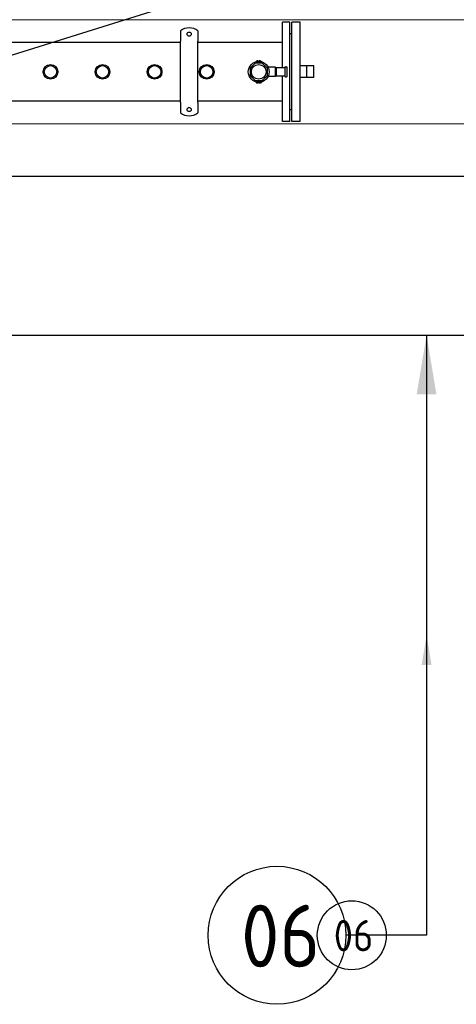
# Model space of a CAD drawing. Extents: x -89225 to 110569, y 13360 to 87647.
# Tile 217 of 256: x 42420 to 43678, y 54954 to 57788. Entities that reach past the tile are written whole.
import ezdxf

# ---------------------------------------------------------------- set-up
doc = ezdxf.new("R2010")
doc.units = 0
for name, color, linetype in [('Beluchtingstank', 253, 'Continuous'), ('Iv-Lines 035', 4, 'Continuous'), ('Iv-Lines 035 @ 100', 4, 'Continuous'), ('Iv-Lines 035 @ 50', 4, 'Continuous')]:
    doc.layers.add(name, color=color, linetype=linetype)
doc.styles.add('ISO', font='ISO.SHX')

# ---------------------------------------------------------------- blocks, each defined once
blk = doc.blocks.new('Leidingwerk beluchtingsinstallatie')
for p, q in [((1290498.2, -946583.4), (1290498.2, -946452.9)), ((1290520.2, -946452.9), (1290498.2, -946452.9)), ((1290520.2, -946737.9), (1290520.2, -946452.9)), ((1290525.2, -946737.9), (1290525.2, -946452.9)), ((1290549.2, -946452.9), (1290525.2, -946452.9)), ((1290549.2, -946737.9), (1290549.2, -946452.9)), ((1290204.8, -946477.6), (1290204.8, -946502)), ((1290254.8, -946477.6), (1290254.8, -946502)), ((1290525.2, -946486.4), (1290520.2, -946486.4)), ((1290525.2, -946704.4), (1290525.2, -946486.4)), ((1290204.8, -946511.2), (1289332.5, -946511.2)), ((1290204.8, -946502), (1290204.8, -946507)), ((1290204.8, -946683.7), (1290204.8, -946507)), ((1290254.8, -946502), (1290254.8, -946507)), ((1290254.8, -946683.7), (1290254.8, -946507)), ((1290498.2, -946511.2), (1290254.8, -946511.2)), ((1290419.8, -946570.4), (1290405.2, -946585)), ((1290440.5, -946570.4), (1290419.8, -946570.4)), ((1290422.7, -946564.4), (1290437.7, -946564.4)), ((1290422.7, -946564.4), (1290422.7, -946566.3)), ((1290425, -946564.2), (1290425, -946564.4)), ((1290425, -946564.2), (1290425, -946564.2)), ((1290425.4, -946564.2), (1290425, -946564.2)), ((1290425, -946564.2), (1290425, -946564.4)), ((1290425.7, -946564.2), (1290425.4, -946564.2)), ((1290425.4, -946564.2), (1290425.4, -946564.4)), ((1290426.8, -946564.2), (1290425.7, -946564.2)), ((1290425.7, -946564.2), (1290425.7, -946564.4)), ((1290427.5, -946564.2), (1290426.8, -946564.2)), ((1290426.8, -946564.2), (1290426.8, -946564.4)), ((1290428.6, -946564.2), (1290427.5, -946564.2)), ((1290427.5, -946564.2), (1290427.5, -946564.4)), ((1290428.6, -946564.2), (1290428.6, -946564.4)), ((1290431.6, -946564.2), (1290431.6, -946564.4)), ((1290431.7, -946564.2), (1290431.6, -946564.2)), ((1290431.7, -946564.2), (1290431.7, -946564.4)), ((1290432.3, -946564.2), (1290431.7, -946564.2)), ((1290432.3, -946564.2), (1290432.3, -946564.4)), ((1290432.7, -946564.2), (1290432.3, -946564.2)), ((1290434.3, -946564.2), (1290432.7, -946564.2)), ((1290434.3, -946564.2), (1290434.3, -946564.4)), ((1290435.3, -946564.2), (1290434.3, -946564.2)), ((1290435.3, -946564.2), (1290435.3, -946564.4)), ((1290437.7, -946564.4), (1290437.7, -946566.3)), ((1290455.2, -946585), (1290440.5, -946570.4)), ((1290405.2, -946585), (1290405.2, -946605.7)), ((1290455.2, -946605.7), (1290455.2, -946585)), ((1290478.2, -946582.4), (1290457.2, -946582.4)), ((1290478.2, -946608.4), (1290478.2, -946582.4)), ((1290480.2, -946589.4), (1290478.2, -946589.4)), ((1290480.2, -946601.4), (1290478.2, -946601.4)), ((1290480.2, -946583.4), (1290480.2, -946607.4)), ((1290480.2, -946583.4), (1290505.2, -946583.4)), ((1290505.2, -946583.4), (1290505.2, -946607.4)), ((1290507.2, -946581.4), (1290510.2, -946581.4)), ((1290512.2, -946607.4), (1290512.2, -946583.4)), ((1290569.2, -946578.5), (1290549.2, -946578.5)), ((1290569.2, -946612.2), (1290569.2, -946578.5)), ((1290589.2, -946578.5), (1290569.2, -946578.5)), ((1290589.2, -946612.2), (1290589.2, -946578.5)), ((1290405.2, -946605.7), (1290419.8, -946620.4)), ((1290419.8, -946620.4), (1290440.5, -946620.4)), ((1290422.7, -946624.4), (1290422.7, -946626.4)), ((1290422.7, -946626.4), (1290437.7, -946626.4)), ((1290424.1, -946626.6), (1290424.1, -946626.4)), ((1290424.1, -946626.6), (1290426.4, -946626.6)), ((1290426.4, -946626.6), (1290428.6, -946626.6)), ((1290428.6, -946626.6), (1290428.6, -946626.4)), ((1290428.6, -946626.6), (1290428.9, -946626.6)), ((1290428.9, -946626.6), (1290428.9, -946626.4)), ((1290431.6, -946626.6), (1290431.6, -946626.4)), ((1290431.6, -946626.6), (1290431.9, -946626.6)), ((1290431.9, -946626.6), (1290431.9, -946626.4)), ((1290431.9, -946626.6), (1290434.7, -946626.6)), ((1290434.7, -946626.6), (1290434.7, -946626.4)), ((1290434.7, -946626.6), (1290435.2, -946626.6)), ((1290435.2, -946626.6), (1290435.2, -946626.4)), ((1290435.2, -946626.6), (1290435.3, -946626.6)), ((1290435.3, -946626.6), (1290435.3, -946626.4)), ((1290437.7, -946624.4), (1290437.7, -946626.4)), ((1290440.5, -946620.4), (1290455.2, -946605.7)), ((1290478.2, -946608.4), (1290457.2, -946608.4)), ((1290480.2, -946607.4), (1290505.2, -946607.4)), ((1290498.2, -946737.9), (1290498.2, -946607.4)), ((1290507.2, -946609.4), (1290510.2, -946609.4)), ((1290569.2, -946612.2), (1290549.2, -946612.2)), ((1290589.2, -946612.2), (1290569.2, -946612.2)), ((1290204.8, -946679.5), (1289348.2, -946679.5)), ((1290204.8, -946683.7), (1290204.8, -946688.7)), ((1290498.2, -946679.5), (1290254.8, -946679.5)), ((1290254.8, -946683.7), (1290254.8, -946688.7)), ((1290204.8, -946688.7), (1290204.8, -946713.1)), ((1290254.8, -946688.7), (1290254.8, -946713.1)), ((1290525.2, -946704.4), (1290520.2, -946704.4)), ((1290520.2, -946737.9), (1290498.2, -946737.9)), ((1290549.2, -946737.9), (1290525.2, -946737.9)), ((1289578.2, -946895.8), (1292520.9, -946895.8)), ((1289578.2, -947353), (1292520.9, -947353))]:
    blk.add_line(p, q)
for centre, radius in [((1290229.8, -946486.9), 6), ((1290430.2, -946595.4), 30), ((1289830.2, -946595.4), 21.2), ((1289830.2, -946595.4), 21.2), ((1289830.2, -946595.4), 18), ((1289980.2, -946595.4), 21.2), ((1289980.2, -946595.4), 21.2), ((1289980.2, -946595.4), 18), ((1290130.2, -946595.4), 21.2), ((1290130.2, -946595.4), 21.2), ((1290130.2, -946595.4), 18), ((1290280.2, -946595.4), 21.2), ((1290280.2, -946595.4), 21.2), ((1290280.2, -946595.4), 18), ((1290430.2, -946595.4), 21.2), ((1290229.8, -946703.9), 6)]:
    blk.add_circle(centre, radius)
for centre, radius, start, end in [((1290229.8, -946508.9), 40, 51.3178, 128.6822), ((1290507.2, -946583.4), 2, 90, 180), ((1290510.2, -946583.4), 2, 0, 90), ((1290507.2, -946607.4), 2, 180, 270), ((1290510.2, -946607.4), 2, 270, 0), ((1290229.8, -946681.9), 40, 231.3178, 308.6822)]:
    blk.add_arc(centre, radius, start, end)
blk = doc.blocks.new('*U50')
for points in [[(0, -17.276), (0, 0)], [(0, 0), (2.324, 0)]]:
    blk.add_lwpolyline(points)
blk.add_circle((4.31, 0), 1.986)
blk.add_solid([(0.285, -15.567), (0, -17.276), (-0.285, -15.567)])
at = {"style": 'ISO'}
blk.add_attdef('NUMMER', (3.146, -0.835), '', height=1.8, dxfattribs=at)
blk = doc.blocks.new('*U514')
at = {"layer": 'Iv-Lines 035 @ 100'}
ref = blk.add_blockref('*U50', (43592.3, 55153), dxfattribs=dict(at, xscale=100, yscale=100, zscale=100, rotation=180))
ref.add_attrib('NUMMER', '06', (43057.8, 55061), dxfattribs={"layer": '0', "height": 180, "style": 'ISO'})
at = {"layer": 'Iv-Lines 035 @ 50'}
ref = blk.add_blockref('*U50', (43592.3, 55153), dxfattribs=dict(at, xscale=50, yscale=50, zscale=50, rotation=180))
ref.add_attrib('NUMMER', '06', (43325, 55107), dxfattribs={"layer": '0', "height": 90, "style": 'ISO'})
blk = doc.blocks.new('*U58')
for points in [[(-20.537, 6.414), (0, 0)], [(0, 0), (2.324, 0)]]:
    blk.add_lwpolyline(points)
blk.add_circle((4.31, 0), 1.986)
blk.add_solid([(-18.991, 5.633), (-20.537, 6.414), (-18.821, 6.177)])
at = {"style": 'ISO'}
blk.add_attdef('NUMMER', (3.146, -0.835), '', height=1.8, dxfattribs=at)
blk = doc.blocks.new('*U527')
at = {"layer": 'Iv-Lines 035 @ 100'}
ref = blk.add_blockref('*U58', (44080.4, 58212.3), dxfattribs=dict(at, xscale=-100, yscale=100, zscale=100, rotation=180))
ref.add_attrib('NUMMER', '15', (44388.4, 58120.3), dxfattribs={"layer": '0', "height": 180, "style": 'ISO'})

msp = doc.modelspace()

# ---------------------------------------------------------------- linework, layer by layer
at = {"layer": 'Beluchtingstank', "lineweight": 9, "ltscale": 0.01}
for p, q in [((30135.9, 57788.1), (50385.9, 57788.1)), ((30135.9, 57488.1), (50385.9, 57488.1))]:
    msp.add_line(p, q, dxfattribs=at)

# ---------------------------------------------------------------- block references
at = {"layer": 'Iv-Lines 035'}
for name, p in [('Leidingwerk beluchtingsinstallatie', (-1247321.4, 1004233.5)), ('*U527', (0, 0)), ('*U514', (0, 0))]:
    msp.add_blockref(name, p, dxfattribs=at)

doc.saveas('drawing.dxf')
